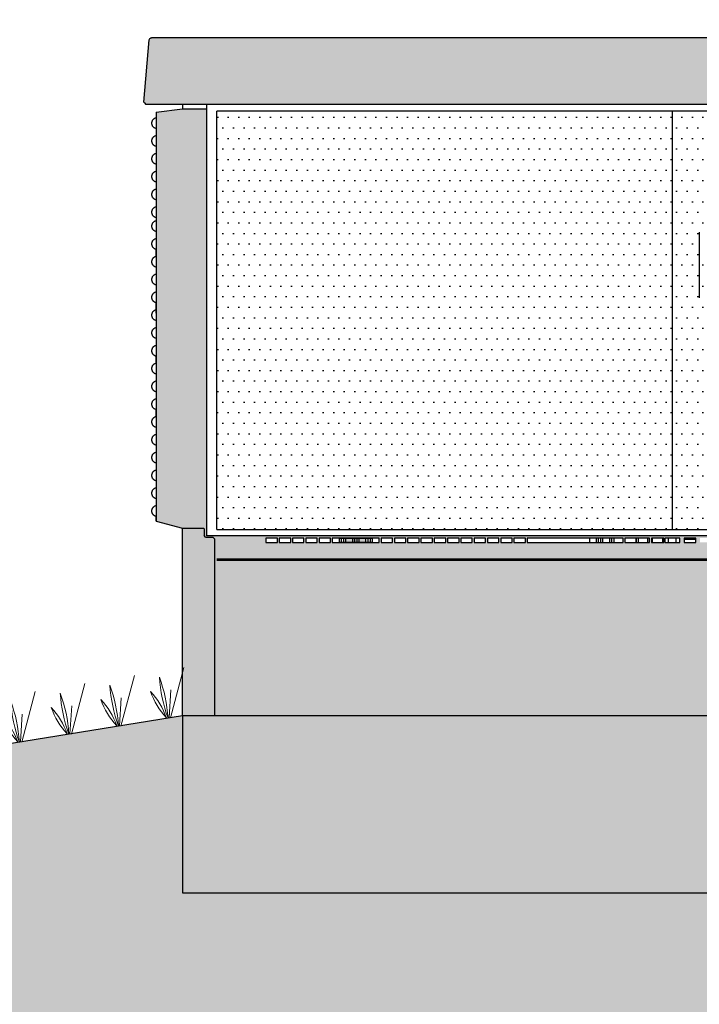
# Model space of a CAD drawing. Header units: metres. Extents: x 158819 to 159767, y 483764 to 484333.
# Tile 14 of 41: x 159216.28 to 159217.82, y 484031.61 to 484033.83. Entities that reach past the tile are written whole.
import ezdxf

# ---------------------------------------------------------------- set-up
doc = ezdxf.new("R2010")
doc.units = ezdxf.units.M
doc.layers.get('0').update_dxf_attribs({"lineweight": 25})
doc.layers.get('Defpoints').update_dxf_attribs({"lineweight": 25, "true_color": 0xff7fff})
doc.layers.add('N-WE-GR-BOOM-S', color=7, linetype='Continuous', lineweight=40, true_color=0x009900)
doc.layers.add('N-WE-GR-WEGEN-A', color=7, linetype='Continuous', lineweight=40, true_color=0xffd6ad, transparency=0.4)
for name, color, linetype, lineweight in [('N-WE-VH-KANTVERHARDING-G', 7, 'Continuous', 25), ('X-XX-AL-M', 7, 'Continuous', 18), ('X-XX-AL-PROFIEL-B-G', 7, 'Continuous', 25)]:
    doc.layers.add(name, color=color, linetype=linetype, lineweight=lineweight)
doc.styles.add('NLCS-ISO-M100-T25', font='NLCS-ISO.ttf')
doc.dimstyles.new('NLCS-M100-T25-SCHRAP-X_L2_H1', dxfattribs={"dimscale": 0.1, "dimtxt": 2.5, "dimasz": 1.4, "dimexe": 2, "dimexo": 2, "dimgap": 0.7, "dimtad": 1, "dimzin": 0, "dimdsep": 46, "dimtxsty": 'NLCS-ISO-M100-T25', "dimblk": 'OBLIQUE', "dimcen": 0, "dimdle": 2, "dimclrd": 256, "dimclre": 256, "dimclrt": 256, "dimadec": 1, "dimazin": 0, "dimtfac": 1, "dimtofl": 0, "dimtmove": 1, "dimatfit": 0, "dimldrblk": 'OBLIQUE', "dimfxl": 2, "dimfxlon": 1, "dimtfill": 1, "dimtfillclr": 254, "dimtolj": 1, "dimtzin": 0, "dimlwd": 18, "dimlwe": 18, "dimarcsym": 0})

# ---------------------------------------------------------------- blocks, each defined once
blk = doc.blocks.new('_Oblique')
at = {"color": 0, "linetype": 'ByBlock', "lineweight": -2}
blk.add_line((-0.5, -0.5), (0.5, 0.5), dxfattribs=at)
blk = doc.blocks.new('*D103')
at = {"layer": 'Defpoints', "color": 0, "transparency": 16777216}
for p in [(159215.5747, 484038.2032), (159215.5747, 484032.1793), (159223.0747, 484032.1953)]:
    blk.add_point(p, dxfattribs=at)
at = {"layer": 'X-XX-AL-M', "linetype": 'Continuous', "lineweight": 18, "transparency": 16777216}
for p, q in [((159215.5747, 484038.0032), (159215.5747, 484038.4032)), ((159223.0747, 484038.0032), (159223.0747, 484038.4032)), ((159223.2747, 484038.2032), (159215.3747, 484038.2032))]:
    blk.add_line(p, q, dxfattribs=at)
at = {"layer": 'X-XX-AL-M', "lineweight": 18, "transparency": 16777216, "xscale": 0.14, "yscale": 0.14, "zscale": 0.14, "rotation": 180}
blk.add_blockref('_Oblique', (159215.5747, 484038.2032), dxfattribs=at)
at = {"layer": 'X-XX-AL-M', "lineweight": 18, "transparency": 16777216, "xscale": 0.14, "yscale": 0.14, "zscale": 0.14}
blk.add_blockref('_Oblique', (159223.0747, 484038.2032), dxfattribs=at)
at = {"layer": 'X-XX-AL-M', "transparency": 16777216, "insert": (159219.3247, 484038.3982), "char_height": 0.25, "attachment_point": 5, "style": 'NLCS-ISO-M100-T25', "bg_fill": 3, "box_fill_scale": 1.1, "bg_fill_color": 256, "bg_fill_true_color": 13158600, "bg_fill_transparency": 0}
blk.add_mtext('\\A1;7.50', dxfattribs=at)
blk = doc.blocks.new('*D108')
at = {"layer": 'Defpoints', "color": 0, "transparency": 16777216}
for p in [(159216.5902, 484035.2449), (159216.5902, 484033.6222), (159215.5747, 484032.0858)]:
    blk.add_point(p, dxfattribs=at)
at = {"layer": 'X-XX-AL-PROFIEL-B-G', "linetype": 'Continuous', "lineweight": 18, "transparency": 16777216}
for p, q in [((159215.5747, 484035.0449), (159215.5747, 484035.4449)), ((159216.5902, 484035.0449), (159216.5902, 484035.4449)), ((159215.3747, 484035.2449), (159216.7902, 484035.2449))]:
    blk.add_line(p, q, dxfattribs=at)
at = {"layer": 'X-XX-AL-PROFIEL-B-G', "lineweight": 18, "transparency": 16777216, "xscale": 0.14, "yscale": 0.14, "zscale": 0.14, "rotation": 180}
blk.add_blockref('_Oblique', (159215.5747, 484035.2449), dxfattribs=at)
at = {"layer": 'X-XX-AL-PROFIEL-B-G', "lineweight": 18, "transparency": 16777216, "xscale": 0.14, "yscale": 0.14, "zscale": 0.14}
blk.add_blockref('_Oblique', (159216.5902, 484035.2449), dxfattribs=at)
at = {"layer": 'X-XX-AL-PROFIEL-B-G', "transparency": 16777216, "insert": (159216.0825, 484035.4399), "char_height": 0.25, "attachment_point": 5, "style": 'NLCS-ISO-M100-T25', "bg_fill": 3, "box_fill_scale": 1.1, "bg_fill_color": 256, "bg_fill_true_color": 13158600, "bg_fill_transparency": 0}
blk.add_mtext('\\A1;1.00', dxfattribs=at)
blk = doc.blocks.new('Gras-01')
at = {"layer": 'N-WE-GR-BOOM-S', "color": 85, "lineweight": 9, "true_color": 0x58ba48}
for p, q in [((0.0033, -0.0004), (0.0336, 0.1138)), ((0, 0), (0.0041, 0.0629))]:
    blk.add_line(p, q, dxfattribs=at)
at = {"layer": 'N-WE-GR-BOOM-S', "color": 85, "lineweight": 9, "true_color": 0x58ba48, "flags": 128}
for points in [[(-0.0023, -0.0004, -0.071887), (-0.0218, 0.092)], [(-0.0023, -0.0004, 0.071887), (-0.0218, 0.092)], [(-0.042, 0.0595, 0.10285), (-0.0061, -0.0001)], [(-0.042, 0.0595, -0.10285), (-0.0061, -0.0001)]]:
    blk.add_lwpolyline(points, format="xyb", dxfattribs=at)
blk = doc.blocks.new('*U252')
at = {"layer": 'N-WE-VH-KANTVERHARDING-G', "rotation": 350.8205540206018}
blk.add_blockref('Gras-01', (0.0386, 0), dxfattribs=at)
blk = doc.blocks.new('*U253')
at = {"layer": 'N-WE-VH-KANTVERHARDING-G', "color": 0, "linetype": 'ByBlock', "lineweight": -2, "transparency": 16777216, "rotation": 9.179445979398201}
for p in [(159216.5815, 484032.2485), (159216.4696, 484032.2304), (159216.3577, 484032.2123), (159216.2459, 484032.1942), (159216.0221, 484032.1581), (159216.134, 484032.1762), (159215.9103, 484032.14), (159215.7984, 484032.1219), (159215.6866, 484032.1039), (159215.5747, 484032.0858)]:
    blk.add_blockref('*U252', p, dxfattribs=at)
blk = doc.blocks.new('*D258')
at = {"layer": 'Defpoints', "color": 0, "transparency": 16777216}
for p in [(159218.5659, 484035.2449), (159216.5902, 484033.6222), (159218.5659, 484033.6222)]:
    blk.add_point(p, dxfattribs=at)
at = {"layer": 'N-WE-VH-KANTVERHARDING-G', "linetype": 'Continuous', "lineweight": 18, "transparency": 16777216}
for p, q in [((159216.5902, 484035.0449), (159216.5902, 484035.4449)), ((159218.5659, 484035.0449), (159218.5659, 484035.4449)), ((159216.3902, 484035.2449), (159218.7659, 484035.2449))]:
    blk.add_line(p, q, dxfattribs=at)
at = {"layer": 'N-WE-VH-KANTVERHARDING-G', "lineweight": 18, "transparency": 16777216, "xscale": 0.14, "yscale": 0.14, "zscale": 0.14, "rotation": 180}
blk.add_blockref('_Oblique', (159216.5902, 484035.2449), dxfattribs=at)
at = {"layer": 'N-WE-VH-KANTVERHARDING-G', "lineweight": 18, "transparency": 16777216, "xscale": 0.14, "yscale": 0.14, "zscale": 0.14}
blk.add_blockref('_Oblique', (159218.5659, 484035.2449), dxfattribs=at)
at = {"layer": 'N-WE-VH-KANTVERHARDING-G', "transparency": 16777216, "insert": (159217.578, 484035.4399), "char_height": 0.25, "attachment_point": 5, "style": 'NLCS-ISO-M100-T25', "bg_fill": 3, "box_fill_scale": 1.1, "bg_fill_color": 256, "bg_fill_true_color": 13158600, "bg_fill_transparency": 0}
blk.add_mtext('\\A1;trafo', dxfattribs=at)

msp = doc.modelspace()

# ---------------------------------------------------------------- hatches: boundary and pattern name
at = {"layer": 'N-WE-GR-WEGEN-A', "true_color": 0xf8991e, "transparency": 33554534}
h = msp.add_hatch(color=30, dxfattribs=at)
h.dxf.hatch_style = 1
h.set_gradient(color1=(248, 153, 30), color2=(241, 235, 31), name='INVCURVED')
h.paths.add_polyline_path([(159229.7747, 484031.9453), (159229.9747, 484031.9453), (159229.9747, 484030.9453), (159222.5747, 484030.9453), (159222.5747, 484031.9453), (159222.8747, 484031.9453), (159222.8747, 484032.2453), (159223.0747, 484032.2453), (159223.0747, 484032.3774), (159222.0747, 484032.347), (159220.2299, 484032.1444), (159219.8232, 484032.1401), (159219.3247, 484032.197), (159218.5061, 484032.2596), (159218.5061, 484031.8596), (159216.6501, 484031.8596), (159216.6501, 484032.2596), (159215.5747, 484032.0858), (159215.5747, 484031.9858), (159215.8747, 484031.9858), (159215.8747, 484031.7358), (159216.1747, 484031.7358), (159216.1747, 484031.0358), (159211.4747, 484031.0358), (159211.4747, 484031.7358), (159211.7747, 484031.7358), (159211.7747, 484031.9858), (159212.0747, 484031.9858), (159212.0747, 484032.0858), (159209.3354, 484032.0198), (159208.3447, 484031.3593), (159207.8447, 484031.3593), (159206.8507, 484032.022), (159205.3063, 484032.0193), (159205.3063, 484028.8958), (159248.7349, 484028.8958), (159248.7349, 484032.0393), (159247.9447, 484032.0393), (159246.4747, 484031.0593), (159245.5747, 484030.4593), (159245.0747, 484030.4593), (159244.1747, 484031.0593), (159242.7047, 484032.0393), (159236.6749, 484032.0393), (159233.4402, 484032.0393), (159233.0739, 484032.0723), (159230.5747, 484032.347), (159229.5747, 484032.3774), (159229.5747, 484032.2453), (159229.7747, 484032.2453)])

# ---------------------------------------------------------------- linework, layer by layer
at = {"layer": 'X-XX-AL-PROFIEL-B-G'}
msp.add_line((159216.6501, 484031.8596), (159218.5061, 484031.8596), dxfattribs=at)

# ---------------------------------------------------------------- next in the draw order: dimensions: what is measured, and where the dimension line sits
at = {"layer": 'X-XX-AL-M'}
dim = msp.add_linear_dim(base=(159215.5747, 484038.2032), p1=(159223.0747, 484032.1953), p2=(159215.5747, 484032.1793), dimstyle='NLCS-M100-T25-SCHRAP-X_L2_H1', dxfattribs=at)
dim.commit()
dim.dimension.update_dxf_attribs({"geometry": '*D103', "text_midpoint": (159219.3247, 484038.3982)})

# ---------------------------------------------------------------- next in the draw order: hatches: boundary and pattern name
h = msp.add_hatch(color=253)
edge = h.paths.add_edge_path()
edge.add_spline(control_points=[(159218.5816, 484033.7851), (159218.5815, 484033.7864), (159218.5807, 484033.7876), (159218.5797, 484033.7885)], knot_values=[0, 0, 0, 0, 3.864702, 3.864702, 3.864702, 3.864702], degree=3, periodic=0)
edge.add_spline(control_points=[(159218.5797, 484033.7885), (159218.5791, 484033.7889), (159218.5785, 484033.7893), (159218.5778, 484033.7896)], knot_values=[0, 0, 0, 0, 2.208018, 2.208018, 2.208018, 2.208018], degree=3, periodic=0)
edge.add_line((159218.5773, 484033.7897), (159216.5789, 484033.7897))
edge.add_spline(control_points=[(159216.5785, 484033.7896), (159216.5778, 484033.7893), (159216.5771, 484033.7889), (159216.5765, 484033.7885)], knot_values=[0, 0, 0, 0, 2.208018, 2.208018, 2.208018, 2.208018], degree=3, periodic=0)
edge.add_spline(control_points=[(159216.5765, 484033.7885), (159216.5756, 484033.7876), (159216.5747, 484033.7864), (159216.5746, 484033.7851)], knot_values=[0, 0, 0, 0, 3.864702, 3.864702, 3.864702, 3.864702], degree=3, periodic=0)
edge.add_line((159216.5746, 484033.7851), (159216.5628, 484033.6445))
edge.add_line((159216.5628, 484033.6445), (159216.5629, 484033.6444))
edge.add_line((159216.5629, 484033.6444), (159216.5633, 484033.6439))
edge.add_line((159216.5633, 484033.6439), (159216.564, 484033.643))
edge.add_line((159216.564, 484033.643), (159216.5674, 484033.6396))
edge.add_line((159216.5674, 484033.6396), (159218.5888, 484033.6396))
edge.add_line((159218.5888, 484033.6396), (159218.5922, 484033.643))
edge.add_line((159218.5922, 484033.643), (159218.5929, 484033.6439))
edge.add_line((159218.5929, 484033.6439), (159218.5933, 484033.6444))
edge.add_line((159218.5933, 484033.6444), (159218.5934, 484033.6445))
edge.add_line((159218.5934, 484033.6445), (159218.5816, 484033.7851))
h.paths.add_polyline_path([(159216.7041, 484033.6296), (159216.6501, 484033.6296), (159216.5904, 484033.6222), (159216.5904, 484032.6989), (159216.6501, 484032.6829), (159216.6988, 484032.6829), (159216.6988, 484032.6659), (159216.7021, 484032.6624), (159216.7183, 484032.6624), (159216.7227, 484032.6578), (159216.7227, 484032.2596), (159218.4336, 484032.2596), (159218.4336, 484032.6578), (159218.4379, 484032.6624), (159218.4541, 484032.6624), (159218.4574, 484032.6659), (159218.4574, 484032.6829), (159218.5061, 484032.6829), (159218.5659, 484032.6989), (159218.5659, 484033.6222), (159218.5061, 484033.6296), (159218.4521, 484033.6296), (159218.4521, 484032.6656), (159216.7041, 484032.6656)])
h.paths.add_polyline_path([(159216.8381, 484032.6606), (159216.8641, 484032.6606), (159216.8641, 484032.6506), (159216.8381, 484032.6506)], flags=16)
h.paths.add_polyline_path([(159216.8681, 484032.6606), (159216.8941, 484032.6606), (159216.8941, 484032.6506), (159216.8681, 484032.6506)], flags=16)
h.paths.add_polyline_path([(159216.8981, 484032.6606), (159216.9241, 484032.6606), (159216.9241, 484032.6506), (159216.8981, 484032.6506)], flags=16)
h.paths.add_polyline_path([(159216.9281, 484032.6606), (159216.9541, 484032.6606), (159216.9541, 484032.6506), (159216.9281, 484032.6506)], flags=16)
h.paths.add_polyline_path([(159216.9581, 484032.6606), (159216.9841, 484032.6606), (159216.9841, 484032.6506), (159216.9581, 484032.6506)], flags=16)
h.paths.add_polyline_path([(159216.9881, 484032.6606), (159217.0141, 484032.6606), (159217.0341, 484032.6606), (159217.0781, 484032.6606), (159217.0941, 484032.6606), (159217.0941, 484032.6506), (159217.0681, 484032.6506), (159217.0481, 484032.6506), (159217.0041, 484032.6506), (159216.9881, 484032.6506)], flags=16)
h.paths.add_polyline_path([(159217.0181, 484032.6506), (159217.0181, 484032.6606), (159217.0441, 484032.6606), (159217.0641, 484032.6606), (159217.0641, 484032.6506), (159217.0381, 484032.6506)], flags=16)
h.paths.add_polyline_path([(159217.0981, 484032.6606), (159217.1241, 484032.6606), (159217.1241, 484032.6506), (159217.0981, 484032.6506)], flags=16)
h.paths.add_polyline_path([(159217.1281, 484032.6606), (159217.1541, 484032.6606), (159217.1541, 484032.6506), (159217.1281, 484032.6506)], flags=16)
h.paths.add_polyline_path([(159217.1581, 484032.6606), (159217.1841, 484032.6606), (159217.1841, 484032.6506), (159217.1581, 484032.6506)], flags=16)
h.paths.add_polyline_path([(159217.1881, 484032.6606), (159217.2141, 484032.6606), (159217.2141, 484032.6506), (159217.1881, 484032.6506)], flags=16)
h.paths.add_polyline_path([(159217.2181, 484032.6606), (159217.2441, 484032.6606), (159217.2441, 484032.6506), (159217.2181, 484032.6506)], flags=16)
h.paths.add_polyline_path([(159217.2481, 484032.6606), (159217.2741, 484032.6606), (159217.2741, 484032.6506), (159217.2481, 484032.6506)], flags=16)
h.paths.add_polyline_path([(159217.2781, 484032.6606), (159217.3041, 484032.6606), (159217.3041, 484032.6506), (159217.2781, 484032.6506)], flags=16)
h.paths.add_polyline_path([(159217.3081, 484032.6606), (159217.3341, 484032.6606), (159217.3341, 484032.6506), (159217.3081, 484032.6506)], flags=16)
h.paths.add_polyline_path([(159217.3381, 484032.6606), (159217.3641, 484032.6606), (159217.3641, 484032.6506), (159217.3381, 484032.6506)], flags=16)
h.paths.add_polyline_path([(159217.3681, 484032.6606), (159217.3941, 484032.6606), (159217.3941, 484032.6506), (159217.3681, 484032.6506)], flags=16)
h.paths.add_polyline_path([(159217.3981, 484032.6606), (159217.4241, 484032.6606), (159217.4241, 484032.6506), (159217.3981, 484032.6506)], flags=16)
h.paths.add_polyline_path([(159217.4281, 484032.6606), (159217.5843, 484032.6606), (159217.5943, 484032.6606), (159217.6143, 484032.6606), (159217.6243, 484032.6606), (159217.6443, 484032.6606), (159217.6443, 484032.6506), (159217.6183, 484032.6506), (159217.5983, 484032.6506), (159217.5883, 484032.6506), (159217.5683, 484032.6506), (159217.4281, 484032.6506)], flags=16)
h.paths.add_polyline_path([(159217.6483, 484032.6606), (159217.6743, 484032.6606), (159217.7003, 484032.6606), (159217.7043, 484032.6606), (159217.7043, 484032.6506), (159217.6783, 484032.6506), (159217.6743, 484032.6506), (159217.6483, 484032.6506)], flags=16)
h.paths.add_polyline_path([(159217.7083, 484032.6606), (159217.7363, 484032.6606), (159217.7643, 484032.6606), (159217.7723, 484032.6606), (159217.7723, 484032.6506), (159217.7463, 484032.6506), (159217.7383, 484032.6506), (159217.7103, 484032.6506), (159217.7083, 484032.6506)], flags=16)
h.paths.add_polyline_path([(159217.7823, 484032.6606), (159217.8083, 484032.6606), (159217.8083, 484032.6506), (159217.7823, 484032.6506)], flags=16)
h.paths.add_polyline_path([(159217.8183, 484032.6606), (159217.8443, 484032.6606), (159217.8443, 484032.6506), (159217.8183, 484032.6506)], flags=16)
h.paths.add_polyline_path([(159217.8543, 484032.6606), (159217.8803, 484032.6606), (159217.8803, 484032.6506), (159217.8543, 484032.6506)], flags=16)
h.paths.add_polyline_path([(159217.8903, 484032.6606), (159217.9163, 484032.6606), (159217.9301, 484032.6606), (159217.9523, 484032.6606), (159217.9661, 484032.6606), (159217.9883, 484032.6606), (159218.0021, 484032.6606), (159218.0243, 484032.6606), (159218.0381, 484032.6606), (159218.0381, 484032.6506), (159218.0121, 484032.6506), (159217.9983, 484032.6506), (159217.9761, 484032.6506), (159217.9623, 484032.6506), (159217.9401, 484032.6506), (159217.9263, 484032.6506), (159217.9041, 484032.6506), (159217.8903, 484032.6506)], flags=16)
h.paths.add_polyline_path([(159218.0481, 484032.6606), (159218.0741, 484032.6606), (159218.0741, 484032.6506), (159218.0481, 484032.6506)], flags=16)
h.paths.add_polyline_path([(159218.0841, 484032.6606), (159218.1101, 484032.6606), (159218.1101, 484032.6506), (159218.0841, 484032.6506)], flags=16)
h.paths.add_polyline_path([(159218.1201, 484032.6606), (159218.1461, 484032.6606), (159218.1461, 484032.6506), (159218.1201, 484032.6506)], flags=16)
h.paths.add_polyline_path([(159218.1561, 484032.6606), (159218.1821, 484032.6606), (159218.1821, 484032.6506), (159218.1561, 484032.6506)], flags=16)
h.paths.add_polyline_path([(159218.1921, 484032.6606), (159218.2181, 484032.6606), (159218.2181, 484032.6506), (159218.1921, 484032.6506)], flags=16)
h.paths.add_polyline_path([(159218.2281, 484032.6606), (159218.2541, 484032.6606), (159218.2541, 484032.6506), (159218.2281, 484032.6506)], flags=16)
h.paths.add_polyline_path([(159218.2641, 484032.6606), (159218.2901, 484032.6606), (159218.2901, 484032.6506), (159218.2641, 484032.6506)], flags=16)
at = {"true_color": 0x636466}
h = msp.add_hatch(dxfattribs=at)
h.set_pattern_fill('DOTS', color=251, scale=0.015, style=0)
h.set_pattern_definition([(0, (159230.58818, 484032.134014), (0.01190625, 0.0238125), [0, -0.0238125])])
h.paths.add_polyline_path([(159216.7276, 484033.6246), (159216.7276, 484032.6796), (159217.7558, 484032.6796), (159217.7558, 484033.6246)])
h.paths.add_polyline_path([(159218.4286, 484033.6246), (159217.7558, 484033.6246), (159217.7558, 484032.6796), (159218.4286, 484032.6796)])
h.paths.add_polyline_path([(159217.8164, 484033.2028), (159217.8164, 484033.2296, 0.257217), (159217.8113, 484033.208, 0.06554)], flags=16)
h.paths.add_polyline_path([(159217.8209, 484033.3481), (159217.8459, 484033.3481), (159217.8459, 484033.3381), (159217.8209, 484033.3381)], flags=16)
h.paths.add_polyline_path([(159217.8243, 484033.3231), (159217.8426, 484033.3231, 1.527525)], flags=16)
h = msp.add_hatch(color=253)
h.paths.add_polyline_path([(159216.7227, 484032.6578), (159216.7183, 484032.6624), (159216.7021, 484032.6624), (159216.6988, 484032.6659), (159216.6988, 484032.681), (159216.697, 484032.6829), (159216.6501, 484032.6829), (159216.6501, 484032.2596), (159216.7227, 484032.2596)])
h.paths.add_polyline_path([(159218.5061, 484032.6829), (159218.4592, 484032.6829), (159218.4574, 484032.681), (159218.4574, 484032.6659), (159218.4541, 484032.6624), (159218.4379, 484032.6624), (159218.4336, 484032.6578), (159218.4336, 484032.2596), (159218.5061, 484032.2596)])
msp.add_hatch(color=253).paths.add_polyline_path([(159218.5061, 484032.2596), (159216.6501, 484032.2596), (159216.6501, 484031.8596), (159218.5061, 484031.8596)])

# ---------------------------------------------------------------- next in the draw order: linework, layer by layer
for p, q in [((159216.5628, 484033.6445), (159216.5746, 484033.7852)), ((159218.5766, 484033.7897), (159216.5796, 484033.7897)), ((159216.564, 484033.643), (159216.5674, 484033.6396)), ((159218.5888, 484033.6396), (159216.5674, 484033.6396)), ((159216.5902, 484033.6222), (159216.6501, 484033.6296)), ((159216.5904, 484033.6222), (159216.5904, 484032.6989)), ((159216.6501, 484033.6396), (159216.6501, 484033.6296)), ((159216.6501, 484033.6296), (159216.7041, 484033.6296)), ((159216.7041, 484033.6396), (159216.7041, 484033.6247)), ((159216.7041, 484033.6296), (159216.7041, 484032.6656)), ((159216.7276, 484032.6796), (159216.7276, 484033.6246)), ((159218.4286, 484033.6246), (159216.7276, 484033.6246)), ((159217.7558, 484032.6796), (159217.7558, 484033.6246)), ((159217.8164, 484033.3513), (159217.8164, 484033.2028)), ((159216.5902, 484033.2977), (159216.5902, 484033.3113)), ((159216.5902, 484033.1771), (159216.5902, 484033.1907)), ((159216.5902, 484033.1683), (159216.5902, 484033.1819)), ((159216.5902, 484033.0565), (159216.5902, 484033.0701)), ((159216.5902, 484032.9359), (159216.5902, 484032.9495)), ((159216.5902, 484032.6989), (159216.5902, 484032.7083)), ((159216.5902, 484032.6989), (159216.6501, 484032.6829)), ((159216.6501, 484032.2596), (159216.6501, 484032.6829)), ((159216.6501, 484032.6829), (159216.697, 484032.6829)), ((159216.697, 484032.6829), (159216.6988, 484032.681)), ((159216.6988, 484032.681), (159216.6988, 484032.6659)), ((159216.7021, 484032.6624), (159216.6988, 484032.6659)), ((159216.7276, 484032.6796), (159218.4286, 484032.6796)), ((159216.7021, 484032.6624), (159216.7183, 484032.6624)), ((159218.4521, 484032.6656), (159216.7041, 484032.6656)), ((159216.7227, 484032.6578), (159216.7183, 484032.6624)), ((159216.7227, 484032.2596), (159216.7227, 484032.6578)), ((159216.8641, 484032.6606), (159216.8381, 484032.6606)), ((159216.8381, 484032.6606), (159216.8381, 484032.6506)), ((159216.8381, 484032.6506), (159216.8641, 484032.6506)), ((159216.8641, 484032.6506), (159216.8641, 484032.6606)), ((159216.8941, 484032.6606), (159216.8681, 484032.6606)), ((159216.8681, 484032.6606), (159216.8681, 484032.6506)), ((159216.8681, 484032.6506), (159216.8941, 484032.6506)), ((159216.8941, 484032.6506), (159216.8941, 484032.6606)), ((159216.9241, 484032.6606), (159216.8981, 484032.6606)), ((159216.8981, 484032.6606), (159216.8981, 484032.6506)), ((159216.8981, 484032.6506), (159216.9241, 484032.6506)), ((159216.9241, 484032.6506), (159216.9241, 484032.6606)), ((159216.9541, 484032.6606), (159216.9281, 484032.6606)), ((159216.9281, 484032.6606), (159216.9281, 484032.6506)), ((159216.9281, 484032.6506), (159216.9541, 484032.6506)), ((159216.9541, 484032.6506), (159216.9541, 484032.6606)), ((159216.9841, 484032.6606), (159216.9581, 484032.6606)), ((159216.9581, 484032.6606), (159216.9581, 484032.6506)), ((159216.9581, 484032.6506), (159216.9841, 484032.6506)), ((159216.9841, 484032.6506), (159216.9841, 484032.6606)), ((159217.0141, 484032.6606), (159216.9881, 484032.6606)), ((159216.9881, 484032.6606), (159216.9881, 484032.6506)), ((159216.9881, 484032.6506), (159217.0141, 484032.6506)), ((159217.0041, 484032.6606), (159217.0781, 484032.6606)), ((159217.0041, 484032.6506), (159217.0041, 484032.6606)), ((159217.0781, 484032.6506), (159217.0041, 484032.6506)), ((159217.0341, 484032.6606), (159217.0081, 484032.6606)), ((159217.0081, 484032.6606), (159217.0081, 484032.6506)), ((159217.0081, 484032.6506), (159217.0341, 484032.6506)), ((159217.0141, 484032.6506), (159217.0141, 484032.6606)), ((159217.0441, 484032.6606), (159217.0181, 484032.6606)), ((159217.0181, 484032.6606), (159217.0181, 484032.6506)), ((159217.0181, 484032.6506), (159217.0441, 484032.6506)), ((159217.0341, 484032.6506), (159217.0341, 484032.6606)), ((159217.0641, 484032.6606), (159217.0381, 484032.6606)), ((159217.0381, 484032.6606), (159217.0381, 484032.6506)), ((159217.0381, 484032.6506), (159217.0641, 484032.6506)), ((159217.0441, 484032.6506), (159217.0441, 484032.6606)), ((159217.0741, 484032.6606), (159217.0481, 484032.6606)), ((159217.0481, 484032.6606), (159217.0481, 484032.6506)), ((159217.0481, 484032.6506), (159217.0741, 484032.6506)), ((159217.0641, 484032.6506), (159217.0641, 484032.6606)), ((159217.0941, 484032.6606), (159217.0681, 484032.6606)), ((159217.0681, 484032.6606), (159217.0681, 484032.6506)), ((159217.0681, 484032.6506), (159217.0941, 484032.6506)), ((159217.0741, 484032.6506), (159217.0741, 484032.6606)), ((159217.0781, 484032.6606), (159217.0781, 484032.6506)), ((159217.0941, 484032.6506), (159217.0941, 484032.6606)), ((159217.1241, 484032.6606), (159217.0981, 484032.6606)), ((159217.0981, 484032.6606), (159217.0981, 484032.6506)), ((159217.0981, 484032.6506), (159217.1241, 484032.6506)), ((159217.1241, 484032.6506), (159217.1241, 484032.6606)), ((159217.1541, 484032.6606), (159217.1281, 484032.6606)), ((159217.1281, 484032.6606), (159217.1281, 484032.6506)), ((159217.1281, 484032.6506), (159217.1541, 484032.6506)), ((159217.1541, 484032.6506), (159217.1541, 484032.6606)), ((159217.1841, 484032.6606), (159217.1581, 484032.6606)), ((159217.1581, 484032.6606), (159217.1581, 484032.6506)), ((159217.1581, 484032.6506), (159217.1841, 484032.6506)), ((159217.1841, 484032.6506), (159217.1841, 484032.6606)), ((159217.2141, 484032.6606), (159217.1881, 484032.6606)), ((159217.1881, 484032.6606), (159217.1881, 484032.6506)), ((159217.1881, 484032.6506), (159217.2141, 484032.6506)), ((159217.2141, 484032.6506), (159217.2141, 484032.6606)), ((159217.2441, 484032.6606), (159217.2181, 484032.6606)), ((159217.2181, 484032.6606), (159217.2181, 484032.6506)), ((159217.2181, 484032.6506), (159217.2441, 484032.6506)), ((159217.2441, 484032.6506), (159217.2441, 484032.6606)), ((159217.2741, 484032.6606), (159217.2481, 484032.6606)), ((159217.2481, 484032.6606), (159217.2481, 484032.6506)), ((159217.2481, 484032.6506), (159217.2741, 484032.6506)), ((159217.2741, 484032.6506), (159217.2741, 484032.6606)), ((159217.3041, 484032.6606), (159217.2781, 484032.6606)), ((159217.2781, 484032.6606), (159217.2781, 484032.6506)), ((159217.2781, 484032.6506), (159217.3041, 484032.6506)), ((159217.3041, 484032.6506), (159217.3041, 484032.6606)), ((159217.3341, 484032.6606), (159217.3081, 484032.6606)), ((159217.3081, 484032.6606), (159217.3081, 484032.6506)), ((159217.3081, 484032.6506), (159217.3341, 484032.6506)), ((159217.3341, 484032.6506), (159217.3341, 484032.6606)), ((159217.3641, 484032.6606), (159217.3381, 484032.6606)), ((159217.3381, 484032.6606), (159217.3381, 484032.6506)), ((159217.3381, 484032.6506), (159217.3641, 484032.6506)), ((159217.3641, 484032.6506), (159217.3641, 484032.6606)), ((159217.3941, 484032.6606), (159217.3681, 484032.6606)), ((159217.3681, 484032.6606), (159217.3681, 484032.6506)), ((159217.3681, 484032.6506), (159217.3941, 484032.6506)), ((159217.3941, 484032.6506), (159217.3941, 484032.6606)), ((159217.3981, 484032.6606), (159217.3981, 484032.6506)), ((159217.4241, 484032.6606), (159217.3981, 484032.6606)), ((159217.3981, 484032.6506), (159217.4241, 484032.6506)), ((159217.4241, 484032.6506), (159217.4241, 484032.6606)), ((159217.4281, 484032.6606), (159217.4281, 484032.6506)), ((159217.5843, 484032.6606), (159217.4281, 484032.6606)), ((159217.4281, 484032.6506), (159217.5843, 484032.6506)), ((159217.5683, 484032.6606), (159217.5683, 484032.6506)), ((159217.5943, 484032.6606), (159217.5683, 484032.6606)), ((159217.5683, 484032.6506), (159217.5943, 484032.6506)), ((159217.5843, 484032.6506), (159217.5843, 484032.6606)), ((159217.5883, 484032.6606), (159217.5883, 484032.6506)), ((159217.6143, 484032.6606), (159217.5883, 484032.6606)), ((159217.5883, 484032.6506), (159217.6143, 484032.6506)), ((159217.5943, 484032.6506), (159217.5943, 484032.6606)), ((159217.5983, 484032.6606), (159217.5983, 484032.6506)), ((159217.6243, 484032.6606), (159217.5983, 484032.6606)), ((159217.5983, 484032.6506), (159217.6243, 484032.6506)), ((159217.6143, 484032.6506), (159217.6143, 484032.6606)), ((159217.6183, 484032.6606), (159217.6183, 484032.6506)), ((159217.6443, 484032.6606), (159217.6183, 484032.6606)), ((159217.6183, 484032.6506), (159217.6443, 484032.6506)), ((159217.6243, 484032.6506), (159217.6243, 484032.6606)), ((159217.6443, 484032.6506), (159217.6443, 484032.6606)), ((159217.6483, 484032.6606), (159217.6483, 484032.6506)), ((159217.6743, 484032.6606), (159217.6483, 484032.6606)), ((159217.6483, 484032.6506), (159217.6743, 484032.6506)), ((159217.6743, 484032.6506), (159217.6743, 484032.6606)), ((159217.6743, 484032.6606), (159217.6743, 484032.6506)), ((159217.7003, 484032.6606), (159217.6743, 484032.6606)), ((159217.6743, 484032.6506), (159217.7003, 484032.6506)), ((159217.6783, 484032.6606), (159217.6783, 484032.6506)), ((159217.7043, 484032.6606), (159217.6783, 484032.6606)), ((159217.6783, 484032.6506), (159217.7043, 484032.6506)), ((159217.7003, 484032.6506), (159217.7003, 484032.6606)), ((159217.7043, 484032.6506), (159217.7043, 484032.6606)), ((159217.7343, 484032.6606), (159217.7083, 484032.6606)), ((159217.7083, 484032.6606), (159217.7083, 484032.6506)), ((159217.7083, 484032.6506), (159217.7343, 484032.6506)), ((159217.7363, 484032.6606), (159217.7103, 484032.6606)), ((159217.7103, 484032.6606), (159217.7103, 484032.6506)), ((159217.7103, 484032.6506), (159217.7363, 484032.6506)), ((159217.7343, 484032.6506), (159217.7343, 484032.6606)), ((159217.7363, 484032.6506), (159217.7363, 484032.6606)), ((159217.7383, 484032.6606), (159217.7383, 484032.6506)), ((159217.7643, 484032.6606), (159217.7383, 484032.6606)), ((159217.7383, 484032.6506), (159217.7643, 484032.6506)), ((159217.7463, 484032.6606), (159217.7463, 484032.6506)), ((159217.7723, 484032.6606), (159217.7463, 484032.6606)), ((159217.7463, 484032.6506), (159217.7723, 484032.6506)), ((159217.7643, 484032.6506), (159217.7643, 484032.6606)), ((159217.7723, 484032.6506), (159217.7723, 484032.6606)), ((159217.7823, 484032.6606), (159217.7823, 484032.6506)), ((159217.8083, 484032.6606), (159217.7823, 484032.6606)), ((159217.7823, 484032.6506), (159217.8083, 484032.6506)), ((159217.7833, 484032.6606), (159217.7833, 484032.6577)), ((159217.7833, 484032.6577), (159217.8083, 484032.6577)), ((159217.8083, 484032.6506), (159217.8083, 484032.6606)), ((159218.4261, 484032.6131), (159216.7276, 484032.6131)), ((159218.4261, 484032.6096), (159216.7276, 484032.6096))]:
    msp.add_line(p, q)
msp.add_lwpolyline([(159216.5628, 484033.6445), (159216.5629, 484033.6444), (159216.5633, 484033.6439), (159216.564, 484033.643)])
for points, start_tangent, end_tangent in [([(159216.5746, 484033.7851), (159216.5765, 484033.7885)], (0.082047, 0.996628), (0.766368, 0.642401)), ([(159216.5765, 484033.7885), (159216.5785, 484033.7896)], (0.766368, 0.642401), (0.956085, 0.293088)), ([(159216.5785, 484033.7896), (159216.5796, 484033.7897)], (0.956085, 0.293088), (0.999997, 0.002293)), ([(159216.5888, 484033.5852), (159216.5873, 484033.5859), (159216.5859, 484033.5869), (159216.5846, 484033.588), (159216.5835, 484033.5892), (159216.5826, 484033.5905), (159216.5819, 484033.5919), (159216.5814, 484033.5934), (159216.581, 484033.5949), (159216.5808, 484033.5964), (159216.5808, 484033.598), (159216.581, 484033.5995), (159216.5814, 484033.601), (159216.5819, 484033.6025), (159216.5826, 484033.6039), (159216.5835, 484033.6052), (159216.5846, 484033.6064), (159216.5859, 484033.6075), (159216.5873, 484033.6085), (159216.5888, 484033.6093)], (-0.92497, 0.380039), (0.92497, 0.380039)), ([(159216.5888, 484033.545), (159216.5873, 484033.5457), (159216.5859, 484033.5467), (159216.5846, 484033.5478), (159216.5835, 484033.549), (159216.5826, 484033.5503), (159216.5819, 484033.5517), (159216.5814, 484033.5532), (159216.581, 484033.5547), (159216.5808, 484033.5562), (159216.5808, 484033.5578), (159216.581, 484033.5593), (159216.5814, 484033.5608), (159216.5819, 484033.5623), (159216.5826, 484033.5637), (159216.5835, 484033.565), (159216.5846, 484033.5662), (159216.5859, 484033.5673), (159216.5873, 484033.5683), (159216.5888, 484033.5691)], (-0.92497, 0.380039), (0.92497, 0.380039)), ([(159216.5888, 484033.5048), (159216.5873, 484033.5055), (159216.5859, 484033.5065), (159216.5846, 484033.5076), (159216.5835, 484033.5088), (159216.5826, 484033.5101), (159216.5819, 484033.5115), (159216.5814, 484033.513), (159216.581, 484033.5145), (159216.5808, 484033.516), (159216.5808, 484033.5176), (159216.581, 484033.5191), (159216.5814, 484033.5206), (159216.5819, 484033.5221), (159216.5826, 484033.5235), (159216.5835, 484033.5248), (159216.5846, 484033.526), (159216.5859, 484033.5271), (159216.5873, 484033.5281), (159216.5888, 484033.5289)], (-0.92497, 0.380039), (0.92497, 0.380039)), ([(159216.5888, 484033.4646), (159216.5873, 484033.4653), (159216.5859, 484033.4663), (159216.5846, 484033.4674), (159216.5835, 484033.4686), (159216.5826, 484033.4699), (159216.5819, 484033.4713), (159216.5814, 484033.4728), (159216.581, 484033.4743), (159216.5808, 484033.4758), (159216.5808, 484033.4774), (159216.581, 484033.4789), (159216.5814, 484033.4804), (159216.5819, 484033.4819), (159216.5826, 484033.4833), (159216.5835, 484033.4846), (159216.5846, 484033.4858), (159216.5859, 484033.4869), (159216.5873, 484033.4879), (159216.5888, 484033.4887)], (-0.92497, 0.380039), (0.92497, 0.380039)), ([(159216.5888, 484033.4244), (159216.5873, 484033.4251), (159216.5859, 484033.4261), (159216.5846, 484033.4272), (159216.5835, 484033.4284), (159216.5826, 484033.4297), (159216.5819, 484033.4311), (159216.5814, 484033.4326), (159216.581, 484033.4341), (159216.5808, 484033.4356), (159216.5808, 484033.4372), (159216.581, 484033.4387), (159216.5814, 484033.4402), (159216.5819, 484033.4417), (159216.5826, 484033.4431), (159216.5835, 484033.4444), (159216.5846, 484033.4456), (159216.5859, 484033.4467), (159216.5873, 484033.4477), (159216.5888, 484033.4485)], (-0.92497, 0.380039), (0.92497, 0.380039)), ([(159216.5888, 484033.3842), (159216.5873, 484033.3849), (159216.5859, 484033.3859), (159216.5846, 484033.387), (159216.5835, 484033.3882), (159216.5826, 484033.3895), (159216.5819, 484033.3909), (159216.5814, 484033.3924), (159216.581, 484033.3939), (159216.5808, 484033.3954), (159216.5808, 484033.397), (159216.581, 484033.3985), (159216.5814, 484033.4), (159216.5819, 484033.4015), (159216.5826, 484033.4029), (159216.5835, 484033.4042), (159216.5846, 484033.4054), (159216.5859, 484033.4065), (159216.5873, 484033.4075), (159216.5888, 484033.4083)], (-0.92497, 0.380039), (0.92497, 0.380039)), ([(159216.5888, 484033.3528), (159216.5873, 484033.3535), (159216.5859, 484033.3545), (159216.5846, 484033.3556), (159216.5835, 484033.3568), (159216.5826, 484033.3581), (159216.5819, 484033.3595), (159216.5814, 484033.361), (159216.581, 484033.3625), (159216.5808, 484033.364), (159216.5808, 484033.3656), (159216.581, 484033.3671), (159216.5814, 484033.3686), (159216.5819, 484033.3701), (159216.5826, 484033.3715), (159216.5835, 484033.3728), (159216.5846, 484033.374), (159216.5859, 484033.3751), (159216.5873, 484033.3761), (159216.5888, 484033.3769)], (-0.92497, 0.380039), (0.92497, 0.380039)), ([(159216.5888, 484033.3126), (159216.5873, 484033.3133), (159216.5859, 484033.3143), (159216.5846, 484033.3154), (159216.5835, 484033.3166), (159216.5826, 484033.3179), (159216.5819, 484033.3193), (159216.5814, 484033.3208), (159216.581, 484033.3223), (159216.5808, 484033.3238), (159216.5808, 484033.3254), (159216.581, 484033.3269), (159216.5814, 484033.3284), (159216.5819, 484033.3299), (159216.5826, 484033.3313), (159216.5835, 484033.3326), (159216.5846, 484033.3338), (159216.5859, 484033.3349), (159216.5873, 484033.3359), (159216.5888, 484033.3367)], (-0.92497, 0.380039), (0.92497, 0.380039)), ([(159216.5888, 484033.2724), (159216.5873, 484033.2731), (159216.5859, 484033.2741), (159216.5846, 484033.2752), (159216.5835, 484033.2764), (159216.5826, 484033.2777), (159216.5819, 484033.2791), (159216.5814, 484033.2806), (159216.581, 484033.2821), (159216.5808, 484033.2836), (159216.5808, 484033.2852), (159216.581, 484033.2867), (159216.5814, 484033.2882), (159216.5819, 484033.2897), (159216.5826, 484033.2911), (159216.5835, 484033.2924), (159216.5846, 484033.2936), (159216.5859, 484033.2947), (159216.5873, 484033.2957), (159216.5888, 484033.2965)], (-0.92497, 0.380039), (0.92497, 0.380039)), ([(159216.5888, 484033.2322), (159216.5873, 484033.2329), (159216.5859, 484033.2339), (159216.5846, 484033.235), (159216.5835, 484033.2362), (159216.5826, 484033.2375), (159216.5819, 484033.2389), (159216.5814, 484033.2404), (159216.581, 484033.2419), (159216.5808, 484033.2434), (159216.5808, 484033.245), (159216.581, 484033.2465), (159216.5814, 484033.248), (159216.5819, 484033.2495), (159216.5826, 484033.2509), (159216.5835, 484033.2522), (159216.5846, 484033.2534), (159216.5859, 484033.2545), (159216.5873, 484033.2555), (159216.5888, 484033.2563)], (-0.92497, 0.380039), (0.92497, 0.380039)), ([(159216.5888, 484033.192), (159216.5873, 484033.1927), (159216.5859, 484033.1937), (159216.5846, 484033.1948), (159216.5835, 484033.196), (159216.5826, 484033.1973), (159216.5819, 484033.1987), (159216.5814, 484033.2002), (159216.581, 484033.2017), (159216.5808, 484033.2032), (159216.5808, 484033.2048), (159216.581, 484033.2063), (159216.5814, 484033.2078), (159216.5819, 484033.2093), (159216.5826, 484033.2107), (159216.5835, 484033.212), (159216.5846, 484033.2132), (159216.5859, 484033.2143), (159216.5873, 484033.2153), (159216.5888, 484033.2161)], (-0.92497, 0.380039), (0.92497, 0.380039)), ([(159216.5888, 484033.1518), (159216.5873, 484033.1525), (159216.5859, 484033.1535), (159216.5846, 484033.1546), (159216.5835, 484033.1558), (159216.5826, 484033.1571), (159216.5819, 484033.1585), (159216.5814, 484033.16), (159216.581, 484033.1615), (159216.5808, 484033.163), (159216.5808, 484033.1646), (159216.581, 484033.1661), (159216.5814, 484033.1676), (159216.5819, 484033.1691), (159216.5826, 484033.1705), (159216.5835, 484033.1718), (159216.5846, 484033.173), (159216.5859, 484033.1741), (159216.5873, 484033.1751), (159216.5888, 484033.1759)], (-0.92497, 0.380039), (0.92497, 0.380039)), ([(159216.5888, 484033.1116), (159216.5873, 484033.1123), (159216.5859, 484033.1133), (159216.5846, 484033.1144), (159216.5835, 484033.1156), (159216.5826, 484033.1169), (159216.5819, 484033.1183), (159216.5814, 484033.1198), (159216.581, 484033.1213), (159216.5808, 484033.1228), (159216.5808, 484033.1244), (159216.581, 484033.1259), (159216.5814, 484033.1274), (159216.5819, 484033.1289), (159216.5826, 484033.1303), (159216.5835, 484033.1316), (159216.5846, 484033.1328), (159216.5859, 484033.1339), (159216.5873, 484033.1349), (159216.5888, 484033.1357)], (-0.92497, 0.380039), (0.92497, 0.380039)), ([(159216.5888, 484033.0714), (159216.5873, 484033.0721), (159216.5859, 484033.0731), (159216.5846, 484033.0742), (159216.5835, 484033.0754), (159216.5826, 484033.0767), (159216.5819, 484033.0781), (159216.5814, 484033.0796), (159216.581, 484033.0811), (159216.5808, 484033.0826), (159216.5808, 484033.0842), (159216.581, 484033.0857), (159216.5814, 484033.0872), (159216.5819, 484033.0887), (159216.5826, 484033.0901), (159216.5835, 484033.0914), (159216.5846, 484033.0926), (159216.5859, 484033.0937), (159216.5873, 484033.0947), (159216.5888, 484033.0955)], (-0.92497, 0.380039), (0.92497, 0.380039)), ([(159216.5888, 484033.0312), (159216.5873, 484033.0319), (159216.5859, 484033.0329), (159216.5846, 484033.034), (159216.5835, 484033.0352), (159216.5826, 484033.0365), (159216.5819, 484033.0379), (159216.5814, 484033.0394), (159216.581, 484033.0409), (159216.5808, 484033.0424), (159216.5808, 484033.044), (159216.581, 484033.0455), (159216.5814, 484033.047), (159216.5819, 484033.0485), (159216.5826, 484033.0499), (159216.5835, 484033.0512), (159216.5846, 484033.0524), (159216.5859, 484033.0535), (159216.5873, 484033.0545), (159216.5888, 484033.0553)], (-0.92497, 0.380039), (0.92497, 0.380039)), ([(159216.5888, 484032.991), (159216.5873, 484032.9917), (159216.5859, 484032.9927), (159216.5846, 484032.9938), (159216.5835, 484032.995), (159216.5826, 484032.9963), (159216.5819, 484032.9977), (159216.5814, 484032.9992), (159216.581, 484033.0007), (159216.5808, 484033.0022), (159216.5808, 484033.0038), (159216.581, 484033.0053), (159216.5814, 484033.0068), (159216.5819, 484033.0083), (159216.5826, 484033.0097), (159216.5835, 484033.011), (159216.5846, 484033.0122), (159216.5859, 484033.0133), (159216.5873, 484033.0143), (159216.5888, 484033.0151)], (-0.92497, 0.380039), (0.92497, 0.380039)), ([(159216.5888, 484032.9508), (159216.5873, 484032.9515), (159216.5859, 484032.9525), (159216.5846, 484032.9536), (159216.5835, 484032.9548), (159216.5826, 484032.9561), (159216.5819, 484032.9575), (159216.5814, 484032.959), (159216.581, 484032.9605), (159216.5808, 484032.962), (159216.5808, 484032.9636), (159216.581, 484032.9651), (159216.5814, 484032.9666), (159216.5819, 484032.9681), (159216.5826, 484032.9695), (159216.5835, 484032.9708), (159216.5846, 484032.972), (159216.5859, 484032.9731), (159216.5873, 484032.9741), (159216.5888, 484032.9749)], (-0.92497, 0.380039), (0.92497, 0.380039)), ([(159216.5888, 484032.9106), (159216.5873, 484032.9113), (159216.5859, 484032.9123), (159216.5846, 484032.9134), (159216.5835, 484032.9146), (159216.5826, 484032.9159), (159216.5819, 484032.9173), (159216.5814, 484032.9188), (159216.581, 484032.9203), (159216.5808, 484032.9218), (159216.5808, 484032.9234), (159216.581, 484032.9249), (159216.5814, 484032.9264), (159216.5819, 484032.9279), (159216.5826, 484032.9293), (159216.5835, 484032.9306), (159216.5846, 484032.9318), (159216.5859, 484032.9329), (159216.5873, 484032.9339), (159216.5888, 484032.9347)], (-0.92497, 0.380039), (0.92497, 0.380039)), ([(159216.5888, 484032.8704), (159216.5873, 484032.8711), (159216.5859, 484032.8721), (159216.5846, 484032.8732), (159216.5835, 484032.8744), (159216.5826, 484032.8757), (159216.5819, 484032.8771), (159216.5814, 484032.8786), (159216.581, 484032.8801), (159216.5808, 484032.8816), (159216.5808, 484032.8832), (159216.581, 484032.8847), (159216.5814, 484032.8862), (159216.5819, 484032.8877), (159216.5826, 484032.8891), (159216.5835, 484032.8904), (159216.5846, 484032.8916), (159216.5859, 484032.8927), (159216.5873, 484032.8937), (159216.5888, 484032.8945)], (-0.92497, 0.380039), (0.92497, 0.380039)), ([(159216.5888, 484032.8302), (159216.5873, 484032.8309), (159216.5859, 484032.8319), (159216.5846, 484032.833), (159216.5835, 484032.8342), (159216.5826, 484032.8355), (159216.5819, 484032.8369), (159216.5814, 484032.8384), (159216.581, 484032.8399), (159216.5808, 484032.8414), (159216.5808, 484032.843), (159216.581, 484032.8445), (159216.5814, 484032.846), (159216.5819, 484032.8475), (159216.5826, 484032.8489), (159216.5835, 484032.8502), (159216.5846, 484032.8514), (159216.5859, 484032.8525), (159216.5873, 484032.8535), (159216.5888, 484032.8543)], (-0.92497, 0.380039), (0.92497, 0.380039)), ([(159216.5888, 484032.79), (159216.5873, 484032.7907), (159216.5859, 484032.7917), (159216.5846, 484032.7928), (159216.5835, 484032.794), (159216.5826, 484032.7953), (159216.5819, 484032.7967), (159216.5814, 484032.7982), (159216.581, 484032.7997), (159216.5808, 484032.8012), (159216.5808, 484032.8028), (159216.581, 484032.8043), (159216.5814, 484032.8058), (159216.5819, 484032.8073), (159216.5826, 484032.8087), (159216.5835, 484032.81), (159216.5846, 484032.8112), (159216.5859, 484032.8123), (159216.5873, 484032.8133), (159216.5888, 484032.8141)], (-0.92497, 0.380039), (0.92497, 0.380039)), ([(159216.5888, 484032.7498), (159216.5873, 484032.7505), (159216.5859, 484032.7515), (159216.5846, 484032.7526), (159216.5835, 484032.7538), (159216.5826, 484032.7551), (159216.5819, 484032.7565), (159216.5814, 484032.758), (159216.581, 484032.7595), (159216.5808, 484032.761), (159216.5808, 484032.7626), (159216.581, 484032.7641), (159216.5814, 484032.7656), (159216.5819, 484032.7671), (159216.5826, 484032.7685), (159216.5835, 484032.7698), (159216.5846, 484032.771), (159216.5859, 484032.7721), (159216.5873, 484032.7731), (159216.5888, 484032.7739)], (-0.92497, 0.380039), (0.92497, 0.380039)), ([(159216.5888, 484032.7096), (159216.5873, 484032.7103), (159216.5859, 484032.7113), (159216.5846, 484032.7124), (159216.5835, 484032.7136), (159216.5826, 484032.7149), (159216.5819, 484032.7163), (159216.5814, 484032.7178), (159216.581, 484032.7193), (159216.5808, 484032.7208), (159216.5808, 484032.7224), (159216.581, 484032.7239), (159216.5814, 484032.7254), (159216.5819, 484032.7269), (159216.5826, 484032.7283), (159216.5835, 484032.7296), (159216.5846, 484032.7308), (159216.5859, 484032.7319), (159216.5873, 484032.7329), (159216.5888, 484032.7337)], (-0.92497, 0.380039), (0.92497, 0.380039))]:
    msp.add_spline(points, degree=3, dxfattribs=dict(start_tangent=start_tangent, end_tangent=end_tangent))
at = {"layer": 'X-XX-AL-PROFIEL-B-G'}
for q in [(159216.6501, 484031.8596), (159218.5061, 484032.2596)]:
    msp.add_line((159216.6501, 484032.2596), q, dxfattribs=at)

# ---------------------------------------------------------------- next in the draw order: dimensions: what is measured, and where the dimension line sits
dim = msp.add_linear_dim(base=(159216.5902, 484035.2449), p1=(159215.5747, 484032.0858), p2=(159216.5902, 484033.6222), text='1.00', dimstyle='NLCS-M100-T25-SCHRAP-X_L2_H1', dxfattribs=at)
dim.commit()
dim.dimension.update_dxf_attribs({"geometry": '*D108', "text_midpoint": (159216.0825, 484035.4399)})

# ---------------------------------------------------------------- next in the draw order: linework, layer by layer
at = {"layer": 'N-WE-VH-KANTVERHARDING-G', "flags": 128}
msp.add_lwpolyline([(159215.5747, 484032.0858), (159216.6501, 484032.2596)], dxfattribs=at)

# ---------------------------------------------------------------- next in the draw order: block references
at = {"layer": 'N-WE-VH-KANTVERHARDING-G'}
msp.add_blockref('*U253', (0, 0), dxfattribs=at)

# ---------------------------------------------------------------- next in the draw order: dimensions: what is measured, and where the dimension line sits
dim = msp.add_linear_dim(base=(159218.5659, 484035.2449), p1=(159216.5902, 484033.6222), p2=(159218.5659, 484033.6222), text='trafo', dimstyle='NLCS-M100-T25-SCHRAP-X_L2_H1', dxfattribs=at)
dim.commit()
dim.dimension.update_dxf_attribs({"geometry": '*D258', "text_midpoint": (159217.578, 484035.4399)})

doc.saveas('drawing.dxf')
